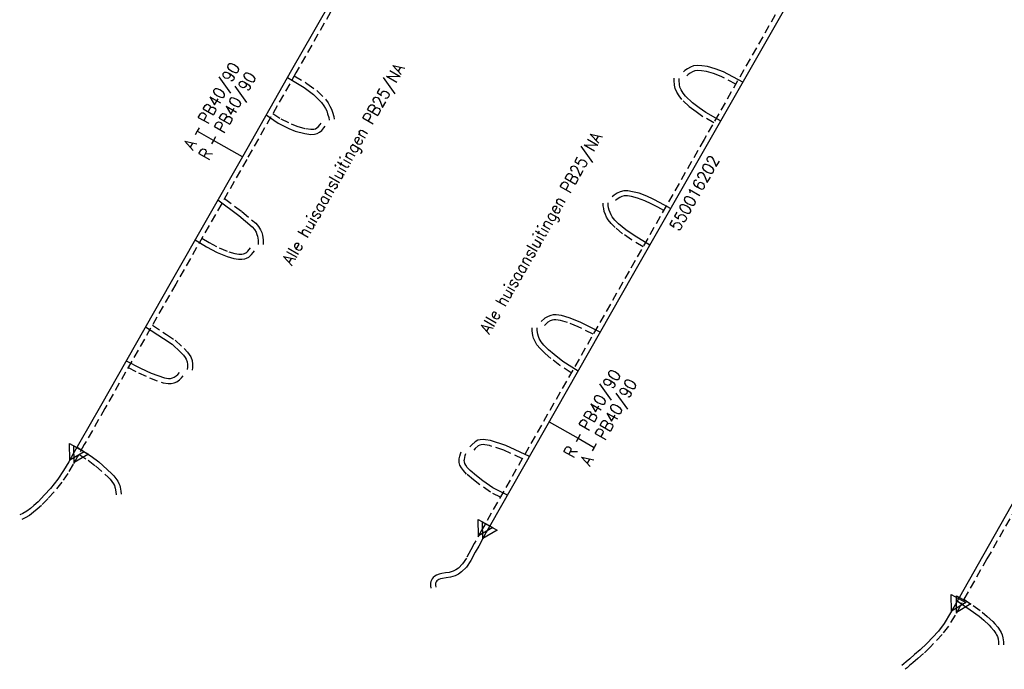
# Model space of a CAD drawing. Header units: millimetres. Extents: x 0 to 118212815, y 0 to 488348790.
# Tile 34 of 143: x 114940581 to 115014605, y 487566348 to 487615195. Entities that reach past the tile are written whole.
import ezdxf
from ezdxf.enums import TextEntityAlignment as Align

# ---------------------------------------------------------------- set-up
doc = ezdxf.new("R2010")
doc.units = ezdxf.units.MM
doc.header["$LTSCALE"] = 200
doc.linetypes.add('HIDDEN2', pattern=[4.7625, 3.175, -1.5875])
for name, color, linetype in [('WW-C-VERLOOP', 7, 'Continuous'), ('WW-I-diam', 7, 'Continuous'), ('WW-I-info', 7, 'Continuous'), ('WW-L-aanvoer', 3, 'Continuous'), ('WW-L-retour', 3, 'HIDDEN2')]:
    doc.layers.add(name, color=color, linetype=linetype)
doc.styles.add('DIN17', font='ROMANS.SHX', dxfattribs={"width": 0.9})

# ---------------------------------------------------------------- blocks, each defined once
blk = doc.blocks.new('LR-VERL')
at = {"color": 0, "linetype": 'ByBlock', "lineweight": -2}
blk.add_lwpolyline([(1.08, 0), (-1.08, -1.25), (-1.08, 1.25)], close=True, dxfattribs=at)
blk = doc.blocks.new('LR-DIAO2')
at = {"color": 0, "lineweight": -3}
blk.add_line((0, 0), (0, -5), dxfattribs=at)
at = {"color": 0, "linetype": 'Continuous', "lineweight": -3}
blk.add_line((0, -5), (0, -7.8), dxfattribs=at)
at = {"color": 0, "lineweight": -3}
for points in [[(0.61, -5), (0, -5), (-0.61, -5)], [(0.61, -7.8), (0, -7.8), (-0.61, -7.8)]]:
    blk.add_lwpolyline(points, dxfattribs=at)
at = {"color": 1, "lineweight": -3, "style": 'DIN17', "width": 0.9}
for tag, p in [('*1', (-1.61, -5)), ('*2', (-1.61, -7.78))]:
    blk.add_attdef(tag, text='', height=1.8, dxfattribs=at).set_placement(p, align=Align.MIDDLE_RIGHT)
for tag, p in [('*11', (1.61, -5)), ('*12', (1.61, -7.8))]:
    blk.add_attdef(tag, text='', height=1.8, dxfattribs=at).set_placement(p, align=Align.MIDDLE_LEFT)
blk = doc.blocks.new('LR-DIAB2')
at = {"color": 0, "linetype": 'Continuous', "lineweight": -3}
blk.add_line((0, 5), (0, 7.8), dxfattribs=at)
at = {"color": 0, "lineweight": -3}
blk.add_line((0, 0), (0, 5), dxfattribs=at)
for points in [[(0.61, 7.8), (0, 7.8), (-0.61, 7.8)], [(0.61, 5), (0, 5), (-0.61, 5)]]:
    blk.add_lwpolyline(points, dxfattribs=at)
at = {"color": 1, "lineweight": -3, "style": 'DIN17', "width": 0.9}
for tag, p in [('*1', (-1.61, 7.8)), ('*2', (-1.61, 5.02))]:
    blk.add_attdef(tag, text='', height=1.8, dxfattribs=at).set_placement(p, align=Align.MIDDLE_RIGHT)
for tag, p in [('*11', (1.61, 7.8)), ('*12', (1.61, 5))]:
    blk.add_attdef(tag, text='', height=1.8, dxfattribs=at).set_placement(p, align=Align.MIDDLE_LEFT)
blk = doc.blocks.new('LR-hyp')
at = {"color": 7, "linetype": 'ByBlock', "lineweight": -3, "style": 'DIN17', "width": 0.9}
blk.add_attdef('*1', text='', height=1.8, dxfattribs=at).set_placement((0, 0), align=Align.MIDDLE)
at = {"color": 7, "linetype": 'ByBlock', "lineweight": -2, "style": 'DIN17', "width": 0.9, "flags": 1}
blk.add_attdef('*2', text='', height=1.8, dxfattribs=at).set_placement((0, -5), align=Align.MIDDLE)

msp = doc.modelspace()

# ---------------------------------------------------------------- linework, layer by layer
at = {"layer": 'WW-L-aanvoer'}
for p, q in [((114966440, 487620921), (114962675, 487614291)), ((115000072, 487619509), (114992367, 487605991)), ((114962675, 487614291), (114961019, 487611389)), ((114961019, 487611389), (114957322, 487604877)), ((114990598, 487611368), (114990477, 487611262)), ((114990778, 487611497), (114990598, 487611368)), ((114991000, 487611626), (114990778, 487611497)), ((114991244, 487611715), (114991000, 487611626)), ((114991519, 487611743), (114991244, 487611715)), ((114991871, 487611737), (114991519, 487611743)), ((114992303, 487611669), (114991871, 487611737)), ((114992874, 487611506), (114992303, 487611669)), ((114993483, 487611273), (114992874, 487611506)), ((114960713, 487610853), (114961964, 487610085)), ((114990155, 487610618), (114990166, 487610776)), ((114990178, 487610323), (114990155, 487610618)), ((114994942, 487610508), (114993483, 487611273)), ((114961964, 487610085), (114962672, 487609577)), ((114990219, 487610130), (114990178, 487610323)), ((114990315, 487609922), (114990219, 487610130)), ((114990462, 487609679), (114990315, 487609922)), ((114962672, 487609577), (114963275, 487608973)), ((114990648, 487609454), (114990462, 487609679)), ((114991156, 487608944), (114990648, 487609454)), ((114963275, 487608973), (114963445, 487608727)), ((114963445, 487608727), (114963568, 487608517)), ((114963568, 487608517), (114963660, 487608331)), ((114991653, 487608577), (114991156, 487608944)), ((114992157, 487608218), (114991653, 487608577)), ((114959114, 487608033), (114960019, 487607415)), ((114963660, 487608331), (114963730, 487608126)), ((114963730, 487608126), (114963816, 487607832)), ((114963816, 487607832), (114963852, 487607640)), ((114993273, 487607580), (114992157, 487608218)), ((114960019, 487607415), (114960824, 487607012)), ((114960824, 487607012), (114961294, 487606818)), ((114963131, 487606740), (114963287, 487606864)), ((114963287, 487606864), (114963456, 487607066)), ((114963456, 487607066), (114963552, 487607188)), ((114961294, 487606818), (114962014, 487606627)), ((114962014, 487606627), (114962466, 487606570)), ((114962466, 487606570), (114962749, 487606593)), ((114962749, 487606593), (114962955, 487606641)), ((114962955, 487606641), (114963131, 487606740)), ((114992367, 487605991), (114986732, 487596098)), ((114957322, 487604877), (114951979, 487595494)), ((114985273, 487601997), (114985134, 487601876)), ((114985510, 487602159), (114985273, 487601997)), ((114985718, 487602254), (114985510, 487602159)), ((114985989, 487602322), (114985718, 487602254)), ((114986300, 487602318), (114985989, 487602322)), ((114986641, 487602261), (114986300, 487602318)), ((114987146, 487602143), (114986641, 487602261)), ((114987733, 487601918), (114987146, 487602143)), ((114988214, 487601702), (114987733, 487601918)), ((114988744, 487601430), (114988214, 487601702)), ((114955488, 487601657), (114957051, 487600467)), ((114984832, 487601236), (114984823, 487601415)), ((114984860, 487601058), (114984832, 487601236)), ((114984898, 487600869), (114984860, 487601058)), ((114989519, 487600990), (114988744, 487601430)), ((114957051, 487600467), (114958052, 487599615)), ((114984963, 487600687), (114984898, 487600869)), ((114985039, 487600519), (114984963, 487600687)), ((114985132, 487600372), (114985039, 487600519)), ((114985334, 487600122), (114985132, 487600372)), ((114958052, 487599615), (114958227, 487599407)), ((114985601, 487599855), (114985334, 487600122)), ((114986140, 487599401), (114985601, 487599855)), ((114958227, 487599407), (114958350, 487599215)), ((114958350, 487599215), (114958417, 487599053)), ((114958417, 487599053), (114958463, 487598906)), ((114958463, 487598906), (114958492, 487598755)), ((114958492, 487598755), (114958506, 487598623)), ((114986773, 487598966), (114986140, 487599401)), ((114987955, 487598244), (114986773, 487598966)), ((114953770, 487598639), (114954627, 487598105)), ((114954627, 487598105), (114955426, 487597683)), ((114958506, 487598623), (114958506, 487598285)), ((114955426, 487597683), (114956176, 487597379)), ((114956176, 487597379), (114956684, 487597243)), ((114956684, 487597243), (114957031, 487597180)), ((114957499, 487597206), (114957634, 487597255)), ((114957634, 487597255), (114957798, 487597334)), ((114957798, 487597334), (114957916, 487597430)), ((114957916, 487597430), (114958019, 487597533)), ((114958019, 487597533), (114958137, 487597680)), ((114958137, 487597680), (114958229, 487597805)), ((114957031, 487597180), (114957293, 487597180)), ((114957293, 487597180), (114957499, 487597206)), ((114986732, 487596098), (114975873, 487577032)), ((114951979, 487595494), (114946658, 487586144)), ((114980302, 487592888), (114980067, 487592744)), ((114980513, 487592963), (114980302, 487592888)), ((114980698, 487592996), (114980513, 487592963)), ((114980910, 487592995), (114980698, 487592996)), ((114981307, 487592950), (114980910, 487592995)), ((114981878, 487592786), (114981307, 487592950)), ((114950051, 487592106), (114951398, 487591211)), ((114980067, 487592744), (114979788, 487592489)), ((114982712, 487592454), (114981878, 487592786)), ((114984228, 487591701), (114982712, 487592454)), ((114979486, 487591836), (114979480, 487592027)), ((114979530, 487591540), (114979486, 487591836)), ((114979576, 487591382), (114979530, 487591540)), ((114979641, 487591215), (114979576, 487591382)), ((114951398, 487591211), (114952043, 487590790)), ((114952043, 487590790), (114952681, 487590195)), ((114979781, 487590971), (114979641, 487591215)), ((114979988, 487590720), (114979781, 487590971)), ((114980333, 487590374), (114979988, 487590720)), ((114952681, 487590195), (114952893, 487589963)), ((114952893, 487589963), (114953014, 487589803)), ((114980754, 487590010), (114980333, 487590374)), ((114981412, 487589506), (114980754, 487590010)), ((114948587, 487589534), (114949666, 487588986)), ((114953014, 487589803), (114953093, 487589676)), ((114953093, 487589676), (114953168, 487589473)), ((114953168, 487589473), (114953193, 487589264)), ((114953193, 487589264), (114953194, 487589059)), ((114982555, 487588763), (114981412, 487589506)), ((114949666, 487588986), (114950477, 487588624)), ((114950477, 487588624), (114951461, 487588258)), ((114952202, 487588313), (114952350, 487588411)), ((114952350, 487588411), (114952468, 487588523)), ((114952468, 487588523), (114952583, 487588657)), ((114953194, 487589059), (114953175, 487588882)), ((114951461, 487588258), (114951761, 487588216)), ((114951761, 487588216), (114951919, 487588223)), ((114951919, 487588223), (114952081, 487588262)), ((114952081, 487588262), (114952202, 487588313)), ((114946658, 487586144), (114945110, 487583435)), ((114945110, 487583435), (114944607, 487582554)), ((114974572, 487583237), (114974434, 487583089)), ((114974833, 487583455), (114974572, 487583237)), ((114975029, 487583567), (114974833, 487583455)), ((114975205, 487583607), (114975029, 487583567)), ((114975419, 487583629), (114975205, 487583607)), ((114975607, 487583610), (114975419, 487583629)), ((114975981, 487583541), (114975607, 487583610)), ((114977123, 487583181), (114975981, 487583541)), ((114978905, 487582355), (114977123, 487583181)), ((114944607, 487582554), (114944265, 487581955)), ((114944897, 487583061), (114945958, 487582379)), ((114974040, 487582283), (114974081, 487582429)), ((114974081, 487582429), (114974130, 487582569)), ((114944265, 487581955), (114943882, 487581285)), ((114945958, 487582379), (114946520, 487581942)), ((114946520, 487581942), (114947484, 487581076)), ((114974004, 487582040), (114974010, 487582136)), ((114974010, 487581953), (114974004, 487582040)), ((114974010, 487582136), (114974040, 487582283)), ((114974037, 487581836), (114974010, 487581953)), ((114974111, 487581695), (114974037, 487581836)), ((114974233, 487581531), (114974111, 487581695)), ((114943882, 487581285), (114943446, 487580653)), ((114947484, 487581076), (114947659, 487580903)), ((114974446, 487581307), (114974233, 487581531)), ((114974935, 487580889), (114974446, 487581307)), ((114943446, 487580653), (114942886, 487579944)), ((114947659, 487580903), (114947818, 487580701)), ((114947818, 487580701), (114947964, 487580484)), ((114947964, 487580484), (114948045, 487580317)), ((114948045, 487580317), (114948103, 487580168)), ((114975408, 487580522), (114974935, 487580889)), ((114976164, 487580000), (114975408, 487580522)), ((114942886, 487579944), (114942435, 487579457)), ((114948103, 487580168), (114948136, 487580049)), ((114948136, 487580049), (114948196, 487579742)), ((114948196, 487579742), (114948220, 487579510)), ((114977244, 487579438), (114976164, 487580000)), ((115015634, 487579510), (115012967, 487574835)), ((114941957, 487578948), (114941651, 487578670)), ((114942435, 487579457), (114941957, 487578948)), ((114940823, 487578072), (114940581, 487577952)), ((114941116, 487578239), (114940823, 487578072)), ((114941392, 487578448), (114941116, 487578239)), ((114941651, 487578670), (114941392, 487578448)), ((114975661, 487576649), (114975089, 487575619)), ((114975873, 487577032), (114975661, 487576649)), ((114974829, 487575150), (114974489, 487574518)), ((114975089, 487575619), (114974829, 487575150)), ((114974489, 487574518), (114974163, 487574031)), ((115012967, 487574835), (115010898, 487571199)), ((114973808, 487573674), (114973579, 487573513)), ((114974163, 487574031), (114973808, 487573674)), ((114971846, 487572833), (114971836, 487572783)), ((114971868, 487572882), (114971846, 487572833)), ((114971901, 487572936), (114971868, 487572882)), ((114971945, 487572990), (114971901, 487572936)), ((114972010, 487573050), (114971945, 487572990)), ((114972087, 487573094), (114972010, 487573050)), ((114972224, 487573149), (114972087, 487573094)), ((114972378, 487573183), (114972224, 487573149)), ((114972638, 487573216), (114972378, 487573183)), ((114972961, 487573269), (114972638, 487573216)), ((114973325, 487573377), (114972961, 487573269)), ((114973579, 487573513), (114973325, 487573377)), ((114971836, 487572783), (114971834, 487572740)), ((114971834, 487572740), (114971840, 487572675)), ((114971840, 487572675), (114971868, 487572526)), ((115011067, 487571497), (115012048, 487570831)), ((115010563, 487570601), (115010086, 487569803)), ((115010898, 487571199), (115010563, 487570601)), ((115012048, 487570831), (115012709, 487570340)), ((115012709, 487570340), (115013075, 487570040)), ((115013075, 487570040), (115013458, 487569677)), ((115009647, 487569221), (115008792, 487568299)), ((115010086, 487569803), (115009647, 487569221)), ((115013458, 487569677), (115013604, 487569515)), ((115013604, 487569515), (115013811, 487569279)), ((115013811, 487569279), (115013974, 487569048)), ((115013974, 487569048), (115014027, 487568953)), ((115014027, 487568953), (115014083, 487568821)), ((115014083, 487568821), (115014132, 487568634)), ((115014132, 487568634), (115014166, 487568388)), ((115014166, 487568388), (115014174, 487568181)), ((115008282, 487567823), (115007865, 487567458)), ((115008792, 487568299), (115008282, 487567823)), ((115007231, 487566913), (115007054, 487566764)), ((115007491, 487567136), (115007231, 487566913)), ((115007865, 487567458), (115007491, 487567136)), ((115007054, 487566764), (115006905, 487566644))]:
    msp.add_line(p, q, dxfattribs=at)
at = {"layer": 'WW-L-retour'}
for p, q in [((114966770, 487620733), (114963005, 487614103)), ((114999742, 487619697), (114992037, 487606180)), ((114963005, 487614103), (114961349, 487611201)), ((114991330, 487611342), (114991162, 487611281)), ((114991535, 487611363), (114991330, 487611342)), ((114991838, 487611358), (114991535, 487611363)), ((114992221, 487611298), (114991838, 487611358)), ((114992754, 487611145), (114992221, 487611298)), ((114961349, 487611201), (114957652, 487604690)), ((114961226, 487610984), (114962175, 487610402)), ((114989773, 487610616), (114989787, 487610803)), ((114989802, 487610267), (114989773, 487610616)), ((114990834, 487611070), (114990728, 487610977)), ((114990984, 487611177), (114990834, 487611070)), ((114991162, 487611281), (114990984, 487611177)), ((114993327, 487610926), (114992754, 487611145)), ((114994417, 487610355), (114993327, 487610926)), ((114962175, 487610402), (114962919, 487609867)), ((114962919, 487609867), (114963568, 487609218)), ((114989857, 487610010), (114989802, 487610267)), ((114989978, 487609744), (114989857, 487610010)), ((114963568, 487609218), (114963766, 487608932)), ((114990152, 487609458), (114989978, 487609744)), ((114990367, 487609199), (114990152, 487609458)), ((114990907, 487608656), (114990367, 487609199)), ((114963766, 487608932), (114963902, 487608698)), ((114963902, 487608698), (114964011, 487608477)), ((114964011, 487608477), (114964092, 487608241)), ((114991430, 487608269), (114990907, 487608656)), ((114959617, 487608150), (114960212, 487607743)), ((114960212, 487607743), (114960982, 487607358)), ((114964092, 487608241), (114964186, 487607920)), ((114964186, 487607920), (114964226, 487607710)), ((114991952, 487607898), (114991430, 487608269)), ((114992755, 487607439), (114991952, 487607898)), ((114960982, 487607358), (114961415, 487607179)), ((114961415, 487607179), (114962086, 487607001)), ((114962086, 487607001), (114962474, 487606952)), ((114962474, 487606952), (114962690, 487606969)), ((114962690, 487606969), (114962815, 487606998)), ((114962815, 487606998), (114962918, 487607057)), ((114962918, 487607057), (114963021, 487607138)), ((114963021, 487607138), (114963161, 487607305)), ((114963161, 487607305), (114963253, 487607423)), ((114992037, 487606180), (114986402, 487596286)), ((114957652, 487604690), (114952309, 487595306)), ((114955983, 487601758), (114957289, 487600763)), ((114985506, 487601696), (114985384, 487601590)), ((114985697, 487601827), (114985506, 487601696)), ((114985844, 487601894), (114985697, 487601827)), ((114986034, 487601941), (114985844, 487601894)), ((114986266, 487601939), (114986034, 487601941)), ((114986567, 487601888), (114986266, 487601939)), ((114987035, 487601779), (114986567, 487601888)), ((114987587, 487601567), (114987035, 487601779)), ((114984454, 487601197), (114984443, 487601395)), ((114984486, 487600990), (114984454, 487601197)), ((114984531, 487600767), (114984486, 487600990)), ((114988049, 487601359), (114987587, 487601567)), ((114988563, 487601095), (114988049, 487601359)), ((114989000, 487600847), (114988563, 487601095)), ((114957289, 487600763), (114958323, 487599884)), ((114984610, 487600544), (114984531, 487600767)), ((114984704, 487600338), (114984610, 487600544)), ((114984822, 487600151), (114984704, 487600338)), ((114958323, 487599884), (114958534, 487599633)), ((114958534, 487599633), (114958688, 487599392)), ((114985051, 487599867), (114984822, 487600151)), ((114985344, 487599574), (114985051, 487599867)), ((114985909, 487599098), (114985344, 487599574)), ((114954281, 487598768), (114954816, 487598435)), ((114958688, 487599392), (114958775, 487599183)), ((114958775, 487599183), (114958832, 487598999)), ((114958832, 487598999), (114958868, 487598811)), ((114958868, 487598811), (114958886, 487598643)), ((114986566, 487598647), (114985909, 487599098)), ((114954816, 487598435), (114955587, 487598028)), ((114955587, 487598028), (114956296, 487597740)), ((114957836, 487597912), (114957923, 487598030)), ((114958886, 487598643), (114958886, 487598285)), ((114987442, 487598112), (114986566, 487598647)), ((114956296, 487597740), (114956767, 487597614)), ((114956767, 487597614), (114957066, 487597560)), ((114957066, 487597560), (114957269, 487597560)), ((114957269, 487597560), (114957408, 487597578)), ((114957408, 487597578), (114957486, 487597606)), ((114957486, 487597606), (114957594, 487597657)), ((114957594, 487597657), (114957662, 487597713)), ((114957662, 487597713), (114957736, 487597787)), ((114957736, 487597787), (114957836, 487597912)), ((114986402, 487596286), (114975542, 487577218)), ((114952309, 487595306), (114946988, 487585956)), ((114950557, 487592227), (114951607, 487591529)), ((114980297, 487592439), (114980045, 487592208)), ((114980467, 487592543), (114980297, 487592439)), ((114980610, 487592594), (114980467, 487592543)), ((114980731, 487592615), (114980610, 487592594)), ((114980888, 487592615), (114980731, 487592615)), ((114981232, 487592576), (114980888, 487592615)), ((114981755, 487592426), (114981232, 487592576)), ((114982557, 487592107), (114981755, 487592426)), ((114983699, 487591540), (114982557, 487592107)), ((114951607, 487591529), (114952279, 487591090)), ((114979107, 487591802), (114979100, 487592013)), ((114979158, 487591459), (114979107, 487591802)), ((114979216, 487591260), (114979158, 487591459)), ((114952279, 487591090), (114952952, 487590462)), ((114979297, 487591050), (114979216, 487591260)), ((114979468, 487590754), (114979297, 487591050)), ((114979706, 487590465), (114979468, 487590754)), ((114952952, 487590462), (114953185, 487590207)), ((114953185, 487590207), (114953328, 487590018)), ((114953328, 487590018), (114953436, 487589843)), ((114953436, 487589843), (114953540, 487589563)), ((114980074, 487590095), (114979706, 487590465)), ((114980514, 487589715), (114980074, 487590095)), ((114953540, 487589563), (114953573, 487589288)), ((114953573, 487589288), (114953574, 487589040)), ((114981192, 487589196), (114980514, 487589715)), ((114982047, 487588639), (114981192, 487589196)), ((114948738, 487589031), (114949502, 487588643)), ((114949502, 487588643), (114950333, 487588273)), ((114952744, 487588260), (114952871, 487588409)), ((114953574, 487589040), (114953553, 487588843)), ((114950333, 487588273), (114951367, 487587888)), ((114951367, 487587888), (114951743, 487587834)), ((114951743, 487587834), (114951973, 487587845)), ((114951973, 487587845), (114952200, 487587900)), ((114952200, 487587900), (114952382, 487587977)), ((114952382, 487587977), (114952587, 487588112)), ((114952587, 487588112), (114952744, 487588260)), ((114946988, 487585956), (114945440, 487583247)), ((114945440, 487583247), (114944935, 487582361)), ((114975169, 487583209), (114975050, 487583142)), ((114975267, 487583232), (114975169, 487583209)), ((114975419, 487583247), (114975267, 487583232)), ((114975553, 487583234), (114975419, 487583247)), ((114975889, 487583172), (114975553, 487583234)), ((114976985, 487582826), (114975889, 487583172)), ((114945028, 487582525), (114945739, 487582069)), ((114973671, 487582373), (114973718, 487582542)), ((114973718, 487582542), (114973771, 487582693)), ((114974834, 487582961), (114974712, 487582830)), ((114975050, 487583142), (114974834, 487582961)), ((114978370, 487582184), (114976985, 487582826)), ((114944595, 487581766), (114944204, 487581082)), ((114944935, 487582361), (114944595, 487581766)), ((114945739, 487582069), (114946276, 487581651)), ((114973623, 487582039), (114973633, 487582186)), ((114973633, 487581896), (114973623, 487582039)), ((114973633, 487582186), (114973671, 487582373)), ((114973678, 487581702), (114973633, 487581896)), ((114973788, 487581492), (114973678, 487581702)), ((114944204, 487581082), (114943752, 487580427)), ((114946276, 487581651), (114947223, 487580800)), ((114973942, 487581285), (114973788, 487581492)), ((114974184, 487581031), (114973942, 487581285)), ((114974695, 487580595), (114974184, 487581031)), ((114943752, 487580427), (114943175, 487579697)), ((114947223, 487580800), (114947375, 487580649)), ((114947375, 487580649), (114947511, 487580477)), ((114947511, 487580477), (114947633, 487580294)), ((114947633, 487580294), (114947696, 487580165)), ((114975183, 487580216), (114974695, 487580595)), ((114975967, 487579673), (114975183, 487580216)), ((114943175, 487579697), (114942713, 487579197)), ((114947696, 487580165), (114947742, 487580047)), ((114947742, 487580047), (114947766, 487579962)), ((114947766, 487579962), (114947820, 487579686)), ((114947820, 487579686), (114947842, 487579471)), ((114976718, 487579283), (114975967, 487579673)), ((114942713, 487579197), (114942224, 487578677)), ((115015965, 487579322), (115013298, 487574648)), ((114941631, 487578152), (114941325, 487577921)), ((114941903, 487578385), (114941631, 487578152)), ((114942224, 487578677), (114941903, 487578385)), ((114941001, 487577736), (114940749, 487577612)), ((114941325, 487577921), (114941001, 487577736)), ((114975335, 487576845), (114974757, 487575804)), ((114975542, 487577218), (114975335, 487576845)), ((114974757, 487575804), (114974495, 487575332)), ((114974495, 487575332), (114974163, 487574714)), ((114974163, 487574714), (114973868, 487574273)), ((115013298, 487574648), (115011277, 487571098)), ((114972313, 487573558), (114972112, 487573514)), ((114972583, 487573592), (114972313, 487573558)), ((114972876, 487573640), (114972583, 487573592)), ((114973180, 487573730), (114972876, 487573640)), ((114973379, 487573838), (114973180, 487573730)), ((114973563, 487573966), (114973379, 487573838)), ((114973868, 487574273), (114973563, 487573966)), ((114971457, 487572830), (114971453, 487572730)), ((114971483, 487572952), (114971457, 487572830)), ((114971532, 487573060), (114971483, 487572952)), ((114971591, 487573157), (114971532, 487573060)), ((114971668, 487573251), (114971591, 487573157)), ((114971783, 487573358), (114971668, 487573251)), ((114971920, 487573437), (114971783, 487573358)), ((114972112, 487573514), (114971920, 487573437)), ((114971453, 487572730), (114971463, 487572623)), ((114971463, 487572623), (114971494, 487572457)), ((115011571, 487571614), (115012268, 487571141)), ((115011277, 487571098), (115010904, 487570408)), ((115012268, 487571141), (115012943, 487570640)), ((115012943, 487570640), (115013327, 487570325)), ((115010904, 487570408), (115010402, 487569591)), ((115013327, 487570325), (115013730, 487569943)), ((115013730, 487569943), (115013888, 487569768)), ((115010402, 487569591), (115009939, 487568977)), ((115013888, 487569768), (115014110, 487569514)), ((115014110, 487569514), (115014296, 487569251)), ((115014296, 487569251), (115014368, 487569121)), ((115014368, 487569121), (115014444, 487568945)), ((115009939, 487568977), (115009061, 487568031)), ((115014444, 487568945), (115014506, 487568708)), ((115014506, 487568708), (115014545, 487568422)), ((115014545, 487568422), (115014554, 487568196)), ((115009061, 487568031), (115008536, 487567541)), ((115008114, 487567171), (115007739, 487566847)), ((115008536, 487567541), (115008114, 487567171)), ((115007295, 487566471), (115007143, 487566348)), ((115007476, 487566623), (115007295, 487566471)), ((115007739, 487566847), (115007476, 487566623))]:
    msp.add_line(p, q, dxfattribs=at)

# ---------------------------------------------------------------- block references
at = {"layer": 'WW-C-VERLOOP', "linetype": 'Continuous'}
for p, xscale, yscale, zscale, rotation in [((114944607, 487582554), 500.0000000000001, 500.0000000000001, 500.0000000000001, 240.2623), ((114944935, 487582361), 500.0000000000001, 500.0000000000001, 500.0000000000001, 240.2623), ((114975335, 487576845), 500.0000000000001, 500.0000000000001, 500.0000000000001, 240.965), ((114975661, 487576649), 500.0000000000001, 500.0000000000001, 500.0000000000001, 240.965), ((115010898, 487571199), 500, 500, 500, 240.5233), ((115011277, 487571098), 500, 500, 500, 240.5233)]:
    msp.add_blockref('LR-VERL', p, dxfattribs=dict(at, xscale=xscale, yscale=yscale, zscale=zscale, rotation=rotation))
at = {"layer": 'WW-I-diam', "linetype": 'Continuous', "xscale": 500, "yscale": 500, "zscale": 500}
for name, p, rotation, values in [('LR-DIAB2', (114957322, 487604877), 60.34318676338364, {'*1': 'A', '*11': 'PB40/90', '*2': 'R', '*12': 'PB40/90'}), ('LR-DIAO2', (114980392, 487584965), 60.33636704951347, {'*1': 'R', '*11': 'PB40/90', '*2': 'A', '*12': 'PB40/90'})]:
    msp.add_blockref(name, p, dxfattribs=dict(at, rotation=rotation)).add_auto_attribs(values)
at = {"layer": 'WW-I-info', "linetype": 'Continuous', "xscale": 499.9999999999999, "yscale": 499.9999999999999, "zscale": 499.9999999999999, "rotation": 60.33648692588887}
msp.add_blockref('LR-hyp', (114991309, 487602168), dxfattribs=at).add_auto_attribs({'*1': '550016202'})

# ---------------------------------------------------------------- texts
at = {"layer": 'WW-I-info', "style": 'DIN17', "width": 0.9}
for p in [(114961036, 487596666), (114975892, 487591499)]:
    msp.add_text('Alle huisaansluitingen PB25/NA', height=900, rotation=60.25637, dxfattribs=at).set_placement(p)

doc.saveas('drawing.dxf')
